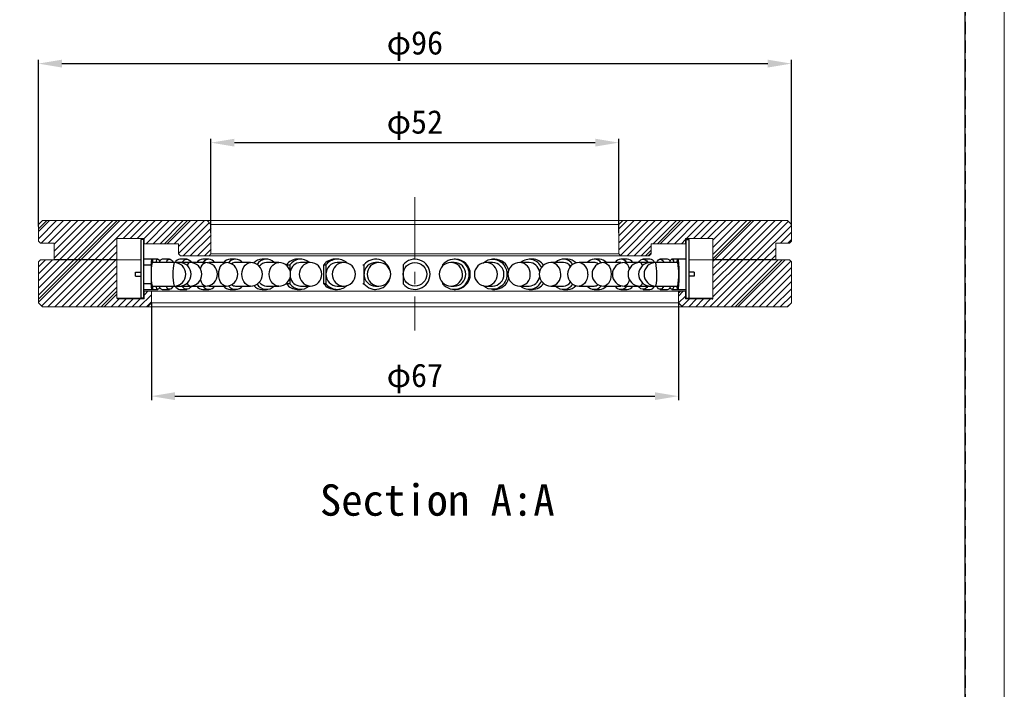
# Model space of a CAD drawing. Header units: millimetres. Extents: x -201 to 202, y 143 to 428.
# Tile 4 of 6: x 76 to 202, y 285 to 371. Entities that reach past the tile are written whole.
import ezdxf

# ---------------------------------------------------------------- set-up
doc = ezdxf.new("R2010")
doc.units = ezdxf.units.MM
doc.header["$LTSCALE"] = 0.25
doc.linetypes.add('CENTER', pattern=[50.8, 31.75, -6.35, 6.35, -6.35])
doc.linetypes.add('HIDDEN', pattern=[9.525, 6.35, -3.175])
doc.layers.get('0').update_dxf_attribs({"lineweight": 30})
for name, color, linetype, lineweight in [('BASE', 7, 'Continuous', 20), ('CENTER', 1, 'CENTER', 9), ('COVER', 7, 'Continuous', 20), ('DIMENSION', 6, 'Continuous', 9)]:
    doc.layers.add(name, color=color, linetype=linetype, lineweight=lineweight)
doc.layers.add('EMPTY LINE', color=252, linetype='Continuous', lineweight=0, plot=False)
doc.layers.add('FORM', color=7, linetype='Continuous')
doc.layers.add('PCB ASSY', color=7, linetype='Continuous')
doc.styles.add('VS Standard', font='msgothic.ttc', dxfattribs={"height": 3})
doc.dimstyles.new('VS Standard x1', dxfattribs={"dimtxt": 3, "dimasz": 3, "dimexe": 0.5, "dimexo": 0.8, "dimgap": 0.5, "dimtad": 3, "dimrnd": 0.0001, "dimzin": 9, "dimdsep": 46, "dimtxsty": 'VS Standard', "dimcen": 0, "dimaunit": 1, "dimadec": 0, "dimazin": 2, "dimtfac": 1, "dimtmove": 0, "dimatfit": 2, "dimfxl": 1, "dimtolj": 1, "dimtzin": 0, "dimarcsym": 0})

# ---------------------------------------------------------------- blocks, each defined once
blk = doc.blocks.new('SW_HATCH_0')
at = {"color": 0, "linetype": 'Continuous'}
for p, q in [((-74.54, 0), (-75.05, -0.52)), ((-73.64, 0), (-75.05, -1.41)), ((-72.74, 0), (-75.05, -2.31)), ((-71.84, 0), (-74.71, -2.87)), ((-70.94, 0), (-73.81, -2.87)), ((-70.05, 0), (-73.05, -3.01)), ((-69.15, 0), (-73.05, -3.9)), ((-68.25, 0), (-73.05, -4.8)), ((-67.35, 0), (-72.35, -5)), ((-66.45, 0), (-71.45, -5)), ((-65.56, 0), (-70.56, -5)), ((-64.66, 0), (-69.66, -5)), ((-63.76, 0), (-68.76, -5)), ((-62.86, 0), (-67.86, -5)), ((-61.96, 0), (-64.26, -2.3)), ((-61.07, 0), (-63.37, -2.3)), ((-60.17, 0), (-62.47, -2.3)), ((-59.27, 0), (-61.57, -2.3)), ((-58.37, 0), (-61.32, -2.95)), ((-57.47, 0), (-60.42, -2.95)), ((-56.58, 0), (-59.53, -2.95)), ((-55.68, 0), (-58.63, -2.95)), ((-54.78, 0), (-57.73, -2.95)), ((-53.88, 0), (-57.18, -3.3)), ((0, 0), (-1.05, -1.05)), ((0.9, 0), (-1.05, -1.95)), ((1.8, 0), (-1.05, -2.85)), ((2.69, 0), (-1.05, -3.75)), ((3.59, 0), (-0.86, -4.45)), ((4.49, 0), (-0.01, -4.5)), ((5.39, 0), (0.89, -4.5)), ((6.29, 0), (3.34, -2.95)), ((7.18, 0), (4.23, -2.95)), ((8.08, 0), (5.13, -2.95)), ((8.98, 0), (6.03, -2.95)), ((9.88, 0), (7.58, -2.3)), ((10.78, 0), (8.48, -2.3)), ((11.67, 0), (9.37, -2.3)), ((12.57, 0), (10.27, -2.3)), ((13.47, 0), (10.95, -2.52)), ((14.37, 0), (10.95, -3.42)), ((15.27, 0), (10.95, -4.32)), ((16.16, 0), (11.16, -5)), ((17.06, 0), (12.06, -5)), ((17.96, 0), (12.96, -5)), ((18.86, 0), (13.86, -5)), ((19.76, 0), (14.76, -5)), ((-53.27, -0.28), (-57.18, -4.19)), ((-53.05, -0.97), (-56.59, -4.5)), ((20.55, -0.1), (15.65, -5)), ((20.95, -0.61), (16.55, -5)), ((-53.05, -1.87), (-55.69, -4.5)), ((7.45, -2.43), (6.93, -2.95)), ((20.95, -1.5), (19.58, -2.87)), ((20.95, -2.4), (20.48, -2.87)), ((-65.05, -3.09), (-66.96, -5)), ((-53.05, -2.76), (-54.79, -4.5)), ((-53.05, -3.66), (-53.89, -4.5)), ((3.07, -3.21), (1.79, -4.5)), ((18.95, -3.5), (17.45, -5)), ((-74.15, -5), (-75.05, -5.9)), ((-73.25, -5), (-75.05, -6.8)), ((-72.35, -5), (-75.05, -7.7)), ((-71.45, -5), (-75.05, -8.6)), ((-70.56, -5), (-75.05, -9.5)), ((-69.66, -5), (-75.05, -10.39)), ((-68.76, -5), (-74.66, -10.9)), ((-67.86, -5), (-73.86, -11)), ((-66.96, -5), (-72.96, -11)), ((-66.07, -5), (-72.07, -11)), ((-65.17, -5), (-71.17, -11)), ((-65.05, -3.99), (-66.07, -5)), ((-65.05, -4.88), (-65.17, -5)), ((3.07, -4.11), (2.68, -4.5)), ((16.55, -5), (10.55, -11)), ((11.16, -5), (10.95, -5.22)), ((12.06, -5), (10.95, -6.12)), ((12.96, -5), (10.95, -7.01)), ((13.86, -5), (10.95, -7.91)), ((14.76, -5), (10.95, -8.81)), ((15.65, -5), (10.95, -9.71)), ((17.45, -5), (11.45, -11)), ((18.35, -5), (12.35, -11)), ((19.25, -5), (13.25, -11)), ((20.14, -5), (14.14, -11)), ((18.95, -4.4), (18.35, -5)), ((-65.05, -5.78), (-70.27, -11)), ((20.87, -5.17), (15.04, -11)), ((20.95, -5.99), (15.94, -11)), ((-65.05, -6.68), (-69.37, -11)), ((20.95, -6.89), (16.84, -11)), ((-65.05, -7.58), (-68.47, -11)), ((-65.05, -8.48), (-67.58, -11)), ((20.95, -7.79), (17.74, -11)), ((20.95, -8.69), (18.63, -11)), ((-65.05, -9.38), (-66.68, -11)), ((-64.78, -10), (-65.78, -11)), ((-63.88, -10), (-64.88, -11)), ((-62.98, -10), (-63.98, -11)), ((-62.09, -10), (-63.09, -11)), ((-60.65, -9.47), (-62.19, -11)), ((-61.09, -9), (-61.55, -9.47)), ((7.16, -9), (6.55, -9.62)), ((7.45, -9.62), (6.55, -10.51)), ((7.96, -10), (7, -10.96)), ((8.86, -10), (7.86, -11)), ((9.76, -10), (8.76, -11)), ((10.65, -10), (9.65, -11)), ((20.95, -9.59), (19.53, -11)), ((-60.65, -10.36), (-61.29, -11)), ((20.95, -10.48), (20.43, -11))]:
    blk.add_line(p, q, dxfattribs=at)
blk = doc.blocks.new('*D390')
at = {"layer": 'Defpoints', "color": 0}
for p in [(152.35, 354.96), (100.35, 342.65), (152.35, 342.65)]:
    blk.add_point(p, dxfattribs=at)
at = {"layer": 'DIMENSION', "color": 0, "lineweight": -2}
for p, q in [((100.35, 343.45), (100.35, 355.46)), ((152.35, 343.45), (152.35, 355.46)), ((103.35, 354.96), (149.35, 354.96))]:
    blk.add_line(p, q, dxfattribs=at)
at = {"layer": 'DIMENSION', "color": 0}
for points in [[(103.35, 355.46), (103.35, 354.46), (100.35, 354.96)], [(149.35, 354.46), (149.35, 355.46), (152.35, 354.96)]]:
    blk.add_solid(points, dxfattribs=at)
at = {"layer": 'DIMENSION', "color": 0, "insert": (126.35, 357.2), "char_height": 3, "attachment_point": 5, "style": 'VS Standard'}
blk.add_mtext('\\A1;φ\\A1;52', dxfattribs=at)
blk = doc.blocks.new('*D391')
at = {"layer": 'Defpoints', "color": 0}
for p in [(174.35, 365.04), (78.35, 343.46), (174.35, 343.46)]:
    blk.add_point(p, dxfattribs=at)
at = {"layer": 'DIMENSION', "color": 0, "lineweight": -2}
for p, q in [((78.35, 344.26), (78.35, 365.54)), ((174.35, 344.26), (174.35, 365.54)), ((81.35, 365.04), (171.35, 365.04))]:
    blk.add_line(p, q, dxfattribs=at)
at = {"layer": 'DIMENSION', "color": 0}
for points in [[(81.35, 365.54), (81.35, 364.54), (78.35, 365.04)], [(171.35, 364.54), (171.35, 365.54), (174.35, 365.04)]]:
    blk.add_solid(points, dxfattribs=at)
at = {"layer": 'DIMENSION', "color": 0, "insert": (126.35, 367.29), "char_height": 3, "attachment_point": 5, "style": 'VS Standard'}
blk.add_mtext('\\A1;φ\\A1;96', dxfattribs=at)
blk = doc.blocks.new('*D392')
at = {"layer": 'Defpoints', "color": 0}
for p in [(92.75, 335.27), (159.95, 335.27), (159.95, 322.63)]:
    blk.add_point(p, dxfattribs=at)
at = {"layer": 'DIMENSION', "color": 0, "lineweight": -2}
for p, q in [((92.75, 334.47), (92.75, 322.13)), ((159.95, 334.47), (159.95, 322.13)), ((95.75, 322.63), (156.95, 322.63))]:
    blk.add_line(p, q, dxfattribs=at)
at = {"layer": 'DIMENSION', "color": 0}
for points in [[(95.75, 323.13), (95.75, 322.13), (92.75, 322.63)], [(156.95, 322.13), (156.95, 323.13), (159.95, 322.63)]]:
    blk.add_solid(points, dxfattribs=at)
at = {"layer": 'DIMENSION', "color": 0, "insert": (126.35, 324.88), "char_height": 3, "attachment_point": 5, "style": 'VS Standard'}
blk.add_mtext('\\A1;φ\\A1;67', dxfattribs=at)

msp = doc.modelspace()

# ---------------------------------------------------------------- linework, layer by layer
at = {"color": 7, "linetype": 'Continuous'}
for p, q in [((79.413, 345.024), (78.354, 343.965)), ((88.393, 345.024), (83.393, 340.024)), ((97.373, 345.024), (94.423, 342.074)), ((160.235, 345.024), (157.285, 342.074)), ((169.215, 345.024), (164.354, 340.162)), ((91.854, 342.624), (91.754, 342.624)), ((160.954, 342.624), (160.854, 342.624)), ((160.954, 342.624), (161.304, 342.624)), ((156.479, 341.268), (155.735, 340.524)), ((83.393, 340.024), (78.354, 334.985)), ((88.354, 340.024), (80.353, 340.024)), ((172.354, 340.024), (164.354, 340.024)), ((173.196, 340.024), (167.196, 334.024)), ((88.354, 336.004), (86.373, 334.024)), ((160.215, 336.024), (159.954, 335.762))]:
    msp.add_line(p, q, dxfattribs=at)
msp.add_arc((164.254, 335.124), 0.1, 270, 0, dxfattribs=at)
at = {"layer": 'BASE'}
for p, q in [((99.854, 345.024), (100.354, 344.524)), ((152.354, 344.524), (152.854, 345.024)), ((152.354, 340.774), (152.354, 344.524)), ((152.854, 345.024), (173.854, 345.024)), ((173.854, 345.024), (174.354, 344.524)), ((174.354, 344.524), (174.354, 342.404)), ((164.354, 342.724), (160.854, 342.724)), ((160.854, 342.724), (160.854, 342.074)), ((164.354, 340.024), (164.354, 342.724)), ((160.854, 342.074), (156.479, 342.074)), ((156.479, 342.074), (156.479, 340.774)), ((172.354, 342.154), (174.104, 342.154)), ((172.354, 340.024), (172.354, 342.154)), ((174.354, 342.404), (174.104, 342.154)), ((152.604, 340.524), (152.354, 340.774)), ((156.229, 340.524), (152.604, 340.524)), ((156.479, 340.774), (156.229, 340.524))]:
    msp.add_line(p, q, dxfattribs=at)
for points in [[(152.854, 345.024), (99.854, 345.024), (78.854, 345.024), (78.354, 344.524), (78.354, 342.404), (78.604, 342.154), (80.353, 342.154), (80.353, 340.024)], [(152.354, 344.524), (100.354, 344.524), (100.354, 340.774)], [(152.604, 340.524), (100.104, 340.524), (96.479, 340.524), (96.229, 340.774), (96.229, 342.074), (91.854, 342.074), (91.854, 342.724), (88.354, 342.724), (88.354, 340.024)], [(100.104, 340.524), (100.354, 340.774), (152.354, 340.774)]]:
    msp.add_lwpolyline(points, dxfattribs=at)
at = {"layer": 'CENTER'}
msp.add_line((126.354, 348.024), (126.354, 331.024), dxfattribs=at)
at = {"layer": 'COVER'}
for p, q in [((78.354, 339.774), (78.604, 340.024)), ((78.354, 339.774), (78.354, 334.524)), ((78.604, 340.024), (88.354, 340.024)), ((88.354, 340.024), (91.404, 340.024)), ((88.354, 335.124), (88.354, 340.024)), ((161.304, 340.024), (164.354, 340.024)), ((164.354, 340.024), (164.354, 335.124)), ((164.354, 340.024), (174.104, 340.024)), ((174.104, 340.024), (174.354, 339.774)), ((174.354, 334.524), (174.354, 339.774)), ((91.854, 336.024), (91.854, 335.024)), ((92.754, 336.024), (91.854, 336.024)), ((92.754, 334.524), (92.754, 336.024)), ((159.954, 336.024), (92.754, 336.024)), ((159.954, 336.024), (159.954, 334.524)), ((160.854, 336.024), (159.954, 336.024)), ((160.854, 335.024), (160.854, 336.024)), ((78.854, 334.024), (78.354, 334.524)), ((78.854, 334.024), (92.254, 334.024)), ((88.354, 335.124), (91.404, 335.124)), ((91.854, 335.024), (88.454, 335.024)), ((91.854, 335.124), (91.754, 335.124)), ((92.754, 334.524), (92.254, 334.024)), ((160.454, 334.024), (92.254, 334.024)), ((92.754, 334.524), (159.954, 334.524)), ((160.454, 334.024), (159.954, 334.524)), ((160.454, 334.024), (173.854, 334.024)), ((160.954, 335.124), (160.854, 335.124)), ((164.254, 335.024), (160.854, 335.024)), ((161.304, 335.124), (164.354, 335.124)), ((174.354, 334.524), (173.854, 334.024))]:
    msp.add_line(p, q, dxfattribs=at)
msp.add_arc((88.454, 335.124), 0.1, 180, 270, dxfattribs=at)
at = {"layer": 'EMPTY LINE'}
msp.add_line((201.5, 142.75), (201.5, 427.75), dxfattribs=at)
at = {"layer": 'FORM', "linetype": 'HIDDEN'}
msp.add_lwpolyline([(-196.5, 422.75), (196.5, 422.75), (196.5, 147.75), (-196.5, 147.75)], close=True, dxfattribs=at)
at = {"layer": 'FORM'}
msp.add_lwpolyline([(-196.5, 422.75), (-196.5, 147.75), (-78.5, 147.75), (-78.5, 159.75), (16.5, 159.75), (16.5, 177.25), (196.5, 177.25), (196.5, 422.75), (-196.5, 422.75)], close=True, dxfattribs=at)
at = {"layer": 'PCB ASSY'}
for p, q in [((91.404, 342.624), (91.404, 335.124)), ((91.754, 342.624), (91.404, 342.624)), ((91.754, 342.624), (91.754, 335.124)), ((160.954, 335.124), (160.954, 342.624)), ((161.304, 335.124), (161.304, 342.624)), ((91.771, 339.381), (92.735, 339.381)), ((92.847, 340.099), (91.85, 340.099)), ((92.735, 339.381), (92.735, 338.174)), ((93.596, 340.099), (92.847, 340.099)), ((95.64, 339.674), (92.847, 339.674)), ((95.076, 340.099), (94.145, 340.099)), ((96.326, 339.674), (95.64, 339.674)), ((97.683, 339.674), (96.326, 339.674)), ((97.255, 340.099), (96.389, 340.099)), ((99.68, 339.674), (97.683, 339.674)), ((100.084, 340.099), (99.302, 340.099)), ((99.929, 339.653), (100.084, 339.674)), ((102.273, 339.674), (100.084, 339.674)), ((103.5, 340.099), (102.82, 340.099)), ((105.404, 339.674), (103.5, 339.674)), ((107.426, 340.099), (106.863, 340.099)), ((109.003, 339.674), (107.426, 339.674)), ((109.99, 339.304), (109.99, 339.381)), ((109.99, 339.381), (110.424, 339.381)), ((110.424, 339.381), (110.424, 338.657)), ((111.775, 340.099), (111.341, 340.099)), ((112.99, 339.674), (111.775, 339.674)), ((114.722, 338.424), (114.722, 339.381)), ((114.722, 339.381), (115.016, 339.381)), ((115.016, 339.381), (115.016, 338.174)), ((116.45, 340.099), (116.155, 340.099)), ((117.275, 339.674), (116.45, 339.674)), ((119.718, 339.381), (119.862, 339.381)), ((119.862, 339.381), (119.862, 338.174)), ((121.346, 340.099), (121.197, 340.099)), ((121.763, 339.674), (121.346, 339.674)), ((124.854, 339.381), (124.854, 338.174)), ((129.878, 339.381), (129.878, 339.23)), ((131.361, 339.674), (130.944, 339.674)), ((131.51, 340.099), (131.361, 340.099)), ((136.257, 339.674), (135.432, 339.674)), ((136.552, 340.099), (136.257, 340.099)), ((140.932, 339.674), (139.717, 339.674)), ((141.366, 340.099), (140.932, 340.099)), ((145.281, 339.674), (143.704, 339.674)), ((145.844, 340.099), (145.281, 340.099)), ((149.207, 339.674), (147.303, 339.674)), ((149.888, 340.099), (149.207, 340.099)), ((152.623, 339.674), (150.434, 339.674)), ((153.405, 340.099), (152.623, 340.099)), ((152.623, 339.674), (152.778, 339.653)), ((155.024, 339.674), (153.027, 339.674)), ((156.381, 339.674), (155.024, 339.674)), ((156.318, 340.099), (155.452, 340.099)), ((157.067, 339.674), (156.381, 339.674)), ((159.86, 339.674), (157.067, 339.674)), ((158.562, 340.099), (157.631, 340.099)), ((159.86, 340.099), (159.111, 340.099)), ((160.857, 340.099), (159.86, 340.099)), ((90.739, 337.924), (90.739, 338.424)), ((90.739, 338.424), (91.404, 338.424)), ((90.739, 337.924), (91.404, 337.924)), ((92.735, 338.174), (92.735, 336.968)), ((110.424, 337.692), (110.424, 336.968)), ((114.703, 338.424), (114.722, 338.424)), ((114.722, 337.924), (114.703, 337.924)), ((114.722, 337.924), (114.722, 338.424)), ((114.722, 336.968), (114.722, 337.924)), ((115.016, 338.174), (115.016, 336.968)), ((119.862, 338.174), (119.862, 336.968)), ((124.854, 338.174), (124.854, 336.968)), ((161.968, 338.424), (161.304, 338.424)), ((161.968, 337.924), (161.304, 337.924)), ((161.968, 338.424), (161.968, 337.924)), ((92.735, 336.968), (91.771, 336.968)), ((92.847, 336.674), (95.64, 336.674)), ((95.64, 336.674), (96.326, 336.674)), ((96.326, 336.674), (97.683, 336.674)), ((97.683, 336.674), (99.68, 336.674)), ((100.084, 336.674), (99.929, 336.695)), ((100.084, 336.674), (102.273, 336.674)), ((103.5, 336.674), (105.404, 336.674)), ((107.426, 336.674), (109.003, 336.674)), ((109.99, 336.968), (109.99, 337.044)), ((110.424, 336.968), (109.99, 336.968)), ((111.775, 336.674), (112.99, 336.674)), ((115.016, 336.968), (114.722, 336.968)), ((116.45, 336.674), (117.275, 336.674)), ((119.862, 336.968), (119.718, 336.968)), ((121.346, 336.674), (121.763, 336.674)), ((129.878, 337.119), (129.878, 336.968)), ((130.944, 336.674), (131.361, 336.674)), ((135.432, 336.674), (136.257, 336.674)), ((139.717, 336.674), (140.932, 336.674)), ((143.704, 336.674), (145.281, 336.674)), ((147.303, 336.674), (149.207, 336.674)), ((150.434, 336.674), (152.623, 336.674)), ((152.778, 336.695), (152.623, 336.674)), ((153.027, 336.674), (155.024, 336.674)), ((155.024, 336.674), (156.381, 336.674)), ((156.381, 336.674), (157.067, 336.674)), ((157.067, 336.674), (159.86, 336.674)), ((91.85, 336.249), (92.847, 336.249)), ((92.847, 336.249), (93.596, 336.249)), ((94.145, 336.249), (95.076, 336.249)), ((96.389, 336.249), (97.255, 336.249)), ((99.302, 336.249), (100.084, 336.249)), ((102.82, 336.249), (103.5, 336.249)), ((106.863, 336.249), (107.426, 336.249)), ((111.341, 336.249), (111.775, 336.249)), ((116.155, 336.249), (116.45, 336.249)), ((121.197, 336.249), (121.346, 336.249)), ((131.361, 336.249), (131.51, 336.249)), ((136.257, 336.249), (136.552, 336.249)), ((140.932, 336.249), (141.366, 336.249)), ((145.281, 336.249), (145.844, 336.249)), ((149.207, 336.249), (149.888, 336.249)), ((152.623, 336.249), (153.405, 336.249)), ((155.452, 336.249), (156.318, 336.249)), ((157.631, 336.249), (158.562, 336.249)), ((159.111, 336.249), (159.86, 336.249)), ((159.86, 336.249), (160.857, 336.249)), ((91.754, 335.124), (91.404, 335.124)), ((160.954, 335.124), (161.304, 335.124))]:
    msp.add_line(p, q, dxfattribs=at)
at = {"layer": 'PCB ASSY', "elevation": 0, "flags": 128}
for points in [[(92.735, 339.381), (92.755, 339.651), (92.779, 339.864), (92.805, 340.012), (92.832, 340.089), (92.861, 340.091), (92.889, 340.019), (92.915, 339.876), (92.938, 339.674)], [(93.327, 339.674), (93.391, 339.864), (93.469, 340.012), (93.551, 340.089), (93.635, 340.091), (93.718, 340.019), (93.796, 339.876), (93.864, 339.674)], [(94.635, 339.674), (94.74, 339.864), (94.867, 340.012), (95.003, 340.089), (95.141, 340.091), (95.277, 340.019), (95.405, 339.876), (95.517, 339.674)], [(96.201, 339.565), (96.251, 339.637), (96.326, 339.674)], [(96.652, 339.674), (96.794, 339.864), (96.969, 340.012), (97.154, 340.089), (97.344, 340.091), (97.53, 340.019), (97.705, 339.876), (97.863, 339.667), (97.865, 339.663)], [(99.014, 338.865), (99.094, 339.109), (99.212, 339.347), (99.355, 339.526), (99.513, 339.637), (99.68, 339.674)], [(102.273, 336.674), (102.065, 336.712), (101.867, 336.823), (101.69, 337.001), (101.542, 337.239), (101.43, 337.523), (101.361, 337.84), (101.338, 338.174), (101.361, 338.508), (101.43, 338.825), (101.542, 339.109), (101.69, 339.347), (101.867, 339.526), (102.065, 339.637), (102.273, 339.674)], [(105.404, 336.674), (105.16, 336.712), (104.927, 336.823), (104.719, 337.001), (104.545, 337.239), (104.414, 337.523), (104.332, 337.84), (104.305, 338.174), (104.332, 338.508), (104.414, 338.825), (104.545, 339.109), (104.719, 339.347), (104.927, 339.526), (105.16, 339.637), (105.404, 339.674)], [(109.003, 336.674), (108.727, 336.712), (108.466, 336.823), (108.231, 337.001), (108.034, 337.239), (107.887, 337.523), (107.795, 337.84), (107.764, 338.174), (107.795, 338.508), (107.887, 338.825), (108.034, 339.109), (108.231, 339.347), (108.466, 339.526), (108.727, 339.637), (109.003, 339.674)], [(135.047, 339.624), (135.078, 339.651), (135.377, 339.864), (135.71, 340.012), (136.065, 340.089), (136.427, 340.091), (136.782, 340.019), (137.117, 339.876), (137.419, 339.667), (137.676, 339.4), (137.878, 339.085), (138.017, 338.735), (138.088, 338.364), (138.088, 337.985), (138.017, 337.613), (137.878, 337.263), (137.676, 336.949), (137.419, 336.682), (137.117, 336.473), (136.782, 336.329), (136.427, 336.257), (136.065, 336.26), (135.71, 336.336), (135.377, 336.484), (135.078, 336.697), (135.047, 336.724)], [(150.434, 339.674), (150.642, 339.637), (150.84, 339.526), (151.017, 339.347), (151.165, 339.109), (151.277, 338.825), (151.346, 338.508), (151.369, 338.174)], [(154.842, 339.663), (154.991, 339.864), (155.166, 340.012), (155.351, 340.089), (155.541, 340.091), (155.727, 340.019), (155.902, 339.876), (156.055, 339.674)], [(156.381, 339.674), (156.456, 339.637), (156.506, 339.565)], [(157.19, 339.674), (157.294, 339.864), (157.422, 340.012), (157.557, 340.089), (157.696, 340.091), (157.832, 340.019), (157.96, 339.876), (158.072, 339.674)], [(158.843, 339.674), (158.906, 339.864), (158.984, 340.012), (159.066, 340.089), (159.151, 340.091), (159.233, 340.019), (159.311, 339.876), (159.38, 339.674)], [(159.769, 339.674), (159.791, 339.864), (159.817, 340.012), (159.845, 340.089), (159.873, 340.091), (159.901, 340.019), (159.927, 339.876), (159.95, 339.667), (159.971, 339.4), (159.986, 339.085), (159.997, 338.735), (160.003, 338.364), (160.003, 337.985), (159.997, 337.613), (159.986, 337.263), (159.971, 336.949), (159.95, 336.682), (159.927, 336.473), (159.901, 336.329), (159.873, 336.257), (159.845, 336.26), (159.817, 336.336), (159.791, 336.484), (159.769, 336.674)], [(148.402, 338.174), (148.375, 337.84), (148.294, 337.523), (148.163, 337.239), (147.988, 337.001), (147.78, 336.823), (147.548, 336.712), (147.303, 336.674)], [(151.369, 338.174), (151.346, 337.84), (151.277, 337.523), (151.165, 337.239), (151.017, 337.001), (150.84, 336.823), (150.642, 336.712), (150.434, 336.674)], [(92.938, 336.674), (92.915, 336.473), (92.889, 336.329), (92.861, 336.257), (92.832, 336.26), (92.805, 336.336), (92.779, 336.484), (92.755, 336.697), (92.735, 336.968)], [(93.864, 336.674), (93.796, 336.473), (93.718, 336.329), (93.635, 336.257), (93.551, 336.26), (93.469, 336.336), (93.391, 336.484), (93.327, 336.674)], [(95.517, 336.674), (95.405, 336.473), (95.277, 336.329), (95.141, 336.257), (95.003, 336.26), (94.867, 336.336), (94.74, 336.484), (94.635, 336.674)], [(96.326, 336.674), (96.251, 336.712), (96.201, 336.783)], [(97.865, 336.685), (97.863, 336.682), (97.705, 336.473), (97.53, 336.329), (97.344, 336.257), (97.154, 336.26), (96.969, 336.336), (96.794, 336.484), (96.652, 336.674)], [(153.693, 337.484), (153.613, 337.239), (153.495, 337.001), (153.353, 336.823), (153.194, 336.712), (153.027, 336.674)], [(156.055, 336.674), (155.902, 336.473), (155.727, 336.329), (155.541, 336.257), (155.351, 336.26), (155.166, 336.336), (154.991, 336.484), (154.842, 336.685)], [(156.506, 336.783), (156.456, 336.712), (156.381, 336.674)], [(158.072, 336.674), (157.96, 336.473), (157.832, 336.329), (157.696, 336.257), (157.557, 336.26), (157.422, 336.336), (157.294, 336.484), (157.19, 336.674)], [(159.38, 336.674), (159.311, 336.473), (159.233, 336.329), (159.151, 336.257), (159.066, 336.26), (158.984, 336.336), (158.906, 336.484), (158.843, 336.674)]]:
    msp.add_lwpolyline(points, dxfattribs=at)
at = {"layer": 'PCB ASSY'}
msp.add_circle((126.354, 338.174), 1.5, dxfattribs=at)
for centre, radius, start, end in [((97.099, 338.602), 4.385, 165.8501, 185.60243), ((94.219, 339.633), 0.472, 99.01851, 151.65036), ((103.115, 338.174), 7.624, 168.65318, 191.34682), ((95.64, 338.174), 1.5, 270, 90), ((96.463, 339.352), 0.751, 95.64052, 155.16861), ((96.326, 338.174), 1.5, 270, 90), ((97.845, 339.154), 0.545, 107.34962, 164.72218), ((97.683, 338.174), 1.5, 270, 90), ((99.35, 339.137), 0.964, 92.83216, 146.09933), ((100.084, 339.189), 0.895, 32.84843, 147.15157), ((99.68, 338.174), 1.5, 270, 90), ((102.85, 338.903), 1.197, 91.46756, 139.86493), ((102.273, 338.174), 1.5, 270, 90), ((103.498, 338.937), 1.153, 39.77262, 142.33035), ((103.516, 338.78), 0.894, 91.0317, 126.73751), ((105.404, 338.174), 1.5, 270, 90), ((106.89, 338.648), 1.451, 91.09071, 138.06727), ((107.419, 338.676), 1.416, 44.83355, 147.73595), ((107.458, 338.513), 1.162, 91.58325, 144.56459), ((109.003, 338.174), 1.5, 270, 90), ((111.362, 338.43), 1.669, 90.70255, 145.29262), ((111.77, 338.469), 1.626, 47.83494, 145.89186), ((111.83, 338.285), 1.39, 92.28625, 170.00576), ((113.107, 338.174), 1.505, 94.47425, 265.52575), ((112.99, 338.174), 1.5, 270, 90), ((116.164, 338.292), 1.807, 90.28241, 142.96455), ((116.448, 338.308), 1.789, 47.35171, 143.16597), ((116.479, 338.212), 1.463, 91.13785, 181.46498), ((117.326, 338.174), 1.501, 91.95011, 268.04989), ((117.275, 338.174), 1.5, 270, 90), ((121.347, 338.199), 1.898, 11.87178, 141.49266), ((121.353, 338.184), 1.49, 90.27585, 180.36766), ((121.776, 338.174), 1.5, 90.48197, 269.51803), ((121.763, 338.174), 1.5, 270, 90), ((126.354, 338.174), 1.925, 218.81071, 141.18929), ((130.944, 338.174), 1.5, 90, 180), ((131.367, 338.174), 1.916, 219.02044, 140.97956), ((130.934, 338.181), 1.493, 359.72758, 89.62891), ((131.349, 338.174), 1.5, 270.48197, 89.51803), ((131.494, 338.174), 1.925, 270.48445, 89.51555), ((135.432, 338.174), 1.5, 90, 180), ((135.393, 338.202), 1.473, 358.91983, 88.47729), ((136.206, 338.174), 1.501, 271.95007, 88.04993), ((136.522, 338.243), 1.856, 14.69992, 89.07484), ((139.717, 338.174), 1.5, 90, 180), ((139.627, 338.234), 1.443, 357.61021, 86.42555), ((140.938, 338.423), 1.661, 21.86024, 131.15351), ((140.877, 338.285), 1.39, 9.99424, 87.71375), ((141.335, 338.409), 1.691, 33.12392, 88.95881), ((143.704, 338.174), 1.5, 90, 180), ((143.538, 338.276), 1.408, 355.87107, 83.2586), ((145.288, 338.677), 1.415, 32.24224, 135.18826), ((145.249, 338.513), 1.162, 35.43541, 88.41675), ((147.303, 338.174), 1.5, 90, 180), ((145.812, 338.638), 1.462, 42.1123, 88.72972), ((147.031, 338.322), 1.379, 353.84682, 78.63988), ((149.209, 338.937), 1.152, 37.64659, 140.25044), ((150.434, 338.174), 1.5, 90, 180), ((149.191, 338.78), 0.894, 53.26249, 88.9683), ((149.858, 338.906), 1.194, 40.06749, 88.60002), ((153.027, 338.174), 1.5, 90, 180), ((152.623, 339.189), 0.895, 32.84842, 147.15158), ((152.759, 338.775), 0.938, 5.47367, 73.40654), ((153.36, 339.141), 0.959, 33.77485, 87.29365), ((155.024, 338.174), 1.5, 90, 180), ((156.381, 338.174), 1.5, 90, 180), ((154.862, 339.154), 0.545, 15.27782, 72.65038), ((157.067, 338.174), 1.5, 90, 180), ((156.249, 339.36), 0.742, 25.02699, 84.64187), ((151.339, 338.492), 5.849, 356.88566, 11.66195), ((158.491, 339.638), 0.466, 28.00446, 81.32667), ((152.385, 338.174), 7.624, 348.65326, 11.34674), ((98.575, 337.856), 5.848, 176.88519, 191.66227), ((111.83, 338.063), 1.39, 189.99424, 267.71375), ((116.489, 338.146), 1.473, 178.91985, 268.47731), ((121.355, 338.167), 1.493, 179.72757, 269.62892), ((121.347, 338.149), 1.898, 218.50734, 348.12822), ((130.944, 338.174), 1.5, 180, 270), ((130.937, 338.165), 1.49, 270.27585, 0.36766), ((135.432, 338.174), 1.5, 180, 270), ((135.403, 338.137), 1.463, 271.13786, 1.46502), ((139.717, 338.174), 1.5, 180, 270), ((139.65, 338.093), 1.421, 272.69391, 3.27033), ((140.877, 338.063), 1.39, 272.28625, 350.00576), ((143.704, 338.174), 1.5, 180, 270), ((143.581, 338.038), 1.369, 275.14348, 5.72685), ((147.303, 338.174), 1.5, 180, 270), ((150.434, 338.174), 1.5, 180, 270), ((153.027, 338.174), 1.5, 180, 270), ((155.024, 338.174), 1.5, 180, 270), ((156.381, 338.174), 1.5, 180, 270), ((157.067, 338.174), 1.5, 180, 270), ((152.815, 337.746), 4.385, 345.85049, 5.6019), ((94.219, 336.715), 0.472, 208.34928, 260.98226), ((96.463, 336.996), 0.751, 204.83104, 264.36007), ((97.845, 337.194), 0.545, 195.27782, 252.65038), ((99.35, 337.212), 0.964, 213.90038, 267.16834), ((99.948, 337.573), 0.938, 185.47367, 253.40654), ((100.084, 337.161), 0.896, 212.88554, 327.11446), ((102.85, 337.446), 1.197, 220.13482, 268.53289), ((103.498, 337.412), 1.153, 217.66965, 320.22738), ((103.516, 337.568), 0.894, 233.26249, 268.9683), ((106.896, 337.713), 1.464, 222.15449, 268.68769), ((107.419, 337.672), 1.416, 212.26405, 315.16645), ((107.458, 337.836), 1.162, 215.43541, 268.41675), ((111.366, 337.926), 1.677, 214.84978, 269.15518), ((111.77, 337.88), 1.626, 214.10814, 312.16506), ((116.166, 338.06), 1.81, 217.0935, 269.65965), ((116.448, 338.041), 1.789, 216.84628, 312.63605), ((136.522, 338.105), 1.856, 270.92501, 345.30015), ((140.938, 337.925), 1.661, 228.84649, 338.13976), ((141.335, 337.939), 1.691, 271.04086, 326.8763), ((145.288, 337.672), 1.415, 224.81174, 327.75776), ((145.249, 337.836), 1.162, 271.58325, 324.56459), ((145.818, 337.698), 1.449, 271.05011, 318.10771), ((149.209, 337.411), 1.152, 219.74956, 322.35341), ((149.191, 337.568), 0.894, 271.0317, 306.73751), ((149.858, 337.443), 1.194, 271.39949, 319.9328), ((152.623, 337.161), 0.896, 212.88561, 327.11439), ((153.36, 337.208), 0.959, 272.7058, 326.22548), ((154.862, 337.194), 0.545, 287.34962, 344.72218), ((156.249, 336.988), 0.742, 275.35749, 334.97341), ((158.491, 336.71), 0.466, 278.6725, 331.99595)]:
    msp.add_arc(centre, radius, start, end, dxfattribs=at)

# ---------------------------------------------------------------- block references
at = {"color": 7, "linetype": 'Continuous'}
msp.add_blockref('SW_HATCH_0', (153.406, 345.024), dxfattribs=at)

# ---------------------------------------------------------------- texts
at = {"layer": 'DIMENSION', "insert": (114.24, 311.388), "char_height": 4, "attachment_point": 1, "style": 'VS Standard'}
msp.add_mtext('Section A:A', dxfattribs=at)

# ---------------------------------------------------------------- dimensions: what is measured, and where the dimension line sits
at = {"layer": 'DIMENSION'}
for base, p1, p2, picture, middle in [((174.354, 365.043), (78.354, 343.464), (174.354, 343.464), '*D391', (126.354, 365.043)), ((152.354, 354.958), (100.354, 342.649), (152.354, 342.649), '*D390', (126.354, 354.958))]:
    dim = msp.add_linear_dim(base=base, p1=p1, p2=p2, text='φ\\A1;<>', dimstyle='VS Standard x1', dxfattribs=at)
    dim.commit()
    dim.dimension.update_dxf_attribs({"geometry": picture, "text_midpoint": middle, "dimtype": 160})
dim = msp.add_linear_dim(base=(159.954, 322.633), p1=(92.754, 335.274), p2=(159.954, 335.274), text='φ\\A1;67', dimstyle='VS Standard x1', dxfattribs=at)
dim.commit()
dim.dimension.update_dxf_attribs({"geometry": '*D392', "text_midpoint": (126.354, 324.877)})

doc.saveas('drawing.dxf')
